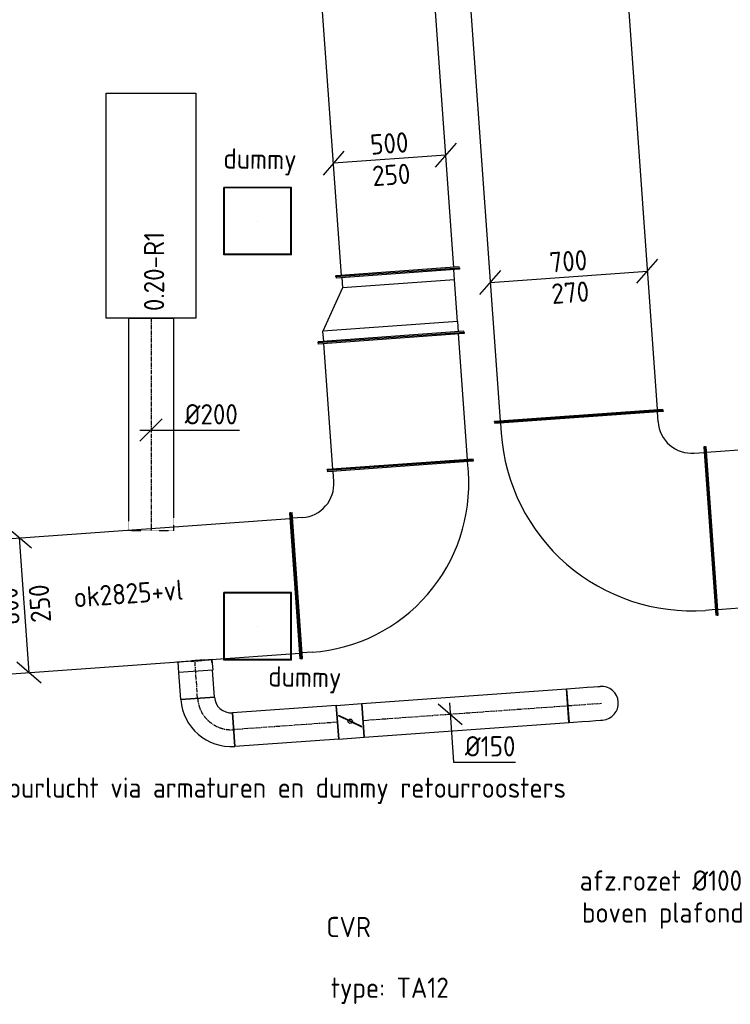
# Model space of a CAD drawing. Header units: millimetres. Extents: x -17664 to 48661, y -98 to 70975.
# Tile 18 of 62: x 27600 to 30759, y 552 to 4926. Entities that reach past the tile are written whole.
import ezdxf

# ---------------------------------------------------------------- set-up
doc = ezdxf.new("R2010")
doc.units = ezdxf.units.MM
doc.linetypes.add('CENTER2', pattern=[28.575, 19.05, -3.175, 3.175, -3.175])
doc.linetypes.add('SMALL_DASH', pattern=[1.5, 0.5, -1])
for name, color, linetype in [('WL570---_APP', 2, 'Continuous'), ('WL570---_RETOUR_D', 4, 'Continuous'), ('WL570---_RETOUR_HL', 1, 'CENTER2'), ('WL570---_RETOUR_RST', 4, 'Continuous'), ('WL570---_RETOUR_RST_HL', 1, 'CENTER2'), ('WL570---_TOEVOER_D', 3, 'Continuous'), ('WM570---', 1, 'Continuous'), ('WM570---_RETOUR', 1, 'Continuous'), ('WM570---_TOEVOER', 1, 'Continuous'), ('WT570---_RETOUR_RST', 7, 'Continuous')]:
    doc.layers.add(name, color=color, linetype=linetype)
doc.styles.add('STABICAD-018', font='ISOCP.SHX', dxfattribs={"height": 90})

# ---------------------------------------------------------------- blocks, each defined once
blk = doc.blocks.new('*U348')
at = {"color": 0, "linetype": 'Continuous'}
for p, q in [((5, 350, -2960), (10631.6, 350, -2960)), ((10636.6, 375, -2960), (10631.6, 375, -2960)), ((10631.6, -375, -2960), (10631.6, 375, -2960)), ((10636.6, -375, -2960), (10636.6, 375, -2960)), ((5, -350, -2960), (10631.6, -350, -2960)), ((10636.6, -375, -2960), (10631.6, -375, -2960))]:
    blk.add_line(p, q, dxfattribs=at)
at = {"layer": 'WM570---', "color": 2, "style": 'STABICAD-018'}
blk.add_attdef('CODE', (29324.6, 13773.6, 2960), '', height=1.8, rotation=274.1045, dxfattribs=at)
for tag in ['SECTIONCODE', 'POSITIONCODE']:
    blk.add_attdef(tag, (29855.7, 8467.6, 2960), '', height=1.8, dxfattribs=at)
blk = doc.blocks.new('*U331')
at = {"color": 0, "linetype": 'Continuous'}
for p, q in [((0, 375, -2960), (5, 375, -2960)), ((0, -375, -2960), (0, 375, -2960)), ((5, -375, -2960), (5, 375, -2960)), ((5, 350, -2960), (725.9, 350, -2960)), ((991.5, -375, -2960), (991.5, 325, -2960)), ((0, -375, -2960), (5, -375, -2960)), ((5, -350, -2960), (991.5, -350, -2960)), ((996.5, -375, -2960), (991.5, -375, -2960))]:
    blk.add_line(p, q, dxfattribs=at)
at = {"color": 2, "linetype": 'SMALL_DASH'}
for p, q in [((725.9, 350, -2960), (991.5, 350, -2960)), ((996.5, 375, -2960), (991.5, 375, -2960)), ((991.5, 325, -2960), (991.5, 375, -2960)), ((996.5, -375, -2960), (996.5, 375, -2960))]:
    blk.add_line(p, q, dxfattribs=at)
at = {"layer": 'WM570---', "color": 2, "style": 'STABICAD-018'}
for tag, p, rotation in [('POSITIONCODE', (35979.9, 3186.2, 2960), 90), ('SECTIONCODE', (35979.9, 3186.2, 2960), 90), ('CODE', (30673.9, 2655.1, 2960), 4.1045)]:
    blk.add_attdef(tag, p, '', height=1.8, rotation=rotation, dxfattribs=at)
blk = doc.blocks.new('*U330')
at = {"color": 0, "linetype": 'Continuous'}
for p, q in [((-550, 375, -2960), (-545, 375, -2960)), ((-550, -375, -2960), (-550, 375, -2960)), ((-545, -375, -2960), (-545, 375, -2960)), ((-545, 350, -2960), (-500, 350, -2960)), ((-550, -375, -2960), (-545, -375, -2960)), ((-500, -350, -2960), (-545, -350, -2960)), ((-350, -500, -2960), (-350, -545, -2960)), ((350, -545, -2960), (350, -500, -2960)), ((-375, -550, -2960), (-375, -545, -2960)), ((-375, -545, -2960), (375, -545, -2960)), ((-375, -550, -2960), (375, -550, -2960)), ((375, -550, -2960), (375, -545, -2960))]:
    blk.add_line(p, q, dxfattribs=at)
for radius, start in [(850, 360), (150, 0)]:
    blk.add_arc((-500, -500, -2960), radius, start, 90, dxfattribs=at)
at = {"layer": 'WM570---', "color": 2, "style": 'STABICAD-018'}
for tag in ['CODE', 'SECTIONCODE', 'POSITIONCODE']:
    blk.add_attdef(tag, (30125.3, 2615.7, 2960), '', height=1.8, dxfattribs=at)
blk = doc.blocks.new('*U577')
at = {"color": 0, "linetype": 'Continuous'}
for p, q in [((302.8, -28.4, -2960), (395.4, 78.5, -2960)), ((-395.4, -78.5, -2960), (-302.8, 28.4, -2960)), ((-349.1, -25.1, -2960), (349.1, 25.1, -2960))]:
    blk.add_line(p, q, dxfattribs=at)
at = {"color": 0, "linetype": 'Continuous', "style": 'STABICAD-018'}
for s, p in [('700', (-82.6, 19.1, -2960)), ('270', (-73.7, -120.6, -2960))]:
    blk.add_text(s, height=90, rotation=4.1045, dxfattribs=at).set_placement(p)
at = {"layer": 'WM570---', "color": 2, "style": 'STABICAD-018'}
blk.add_attdef('CODE', (30041.5, 3783.4, 2960), '', height=1.8, dxfattribs=at)
blk = doc.blocks.new('*U271')
at = {"color": 0, "linetype": 'Continuous'}
for p, q in [((0, 325, -2950), (5, 325, -2950)), ((0, -325, -2950), (0, 325, -2950)), ((5, -325, -2950), (5, 325, -2950)), ((4036.2, 325, -2950), (4031.2, 325, -2950)), ((4031.2, -325, -2950), (4031.2, 325, -2950)), ((4036.2, -325, -2950), (4036.2, 325, -2950)), ((5, 300, -2950), (4031.2, 300, -2950)), ((5, -300, -2950), (4031.2, -300, -2950)), ((0, -325, -2950), (5, -325, -2950)), ((4036.2, -325, -2950), (4031.2, -325, -2950))]:
    blk.add_line(p, q, dxfattribs=at)
at = {"layer": 'WM570---', "color": 2, "style": 'STABICAD-018'}
for tag, p in [('SECTIONCODE', (24988.3, 2286.6, 2950)), ('POSITIONCODE', (24988.3, 2286.6, 2950)), ('CODE', (24803.2, 2122.9, 2950))]:
    blk.add_attdef(tag, p, '', height=1.8, dxfattribs=at)
blk = doc.blocks.new('*U270')
at = {"color": 0, "linetype": 'Continuous'}
for p, q in [((-325, 500, -2950), (-325, 495, -2950)), ((325, 500, -2950), (-325, 500, -2950)), ((325, 495, -2950), (-325, 495, -2950)), ((-300, 450, -2950), (-300, 495, -2950)), ((300, 450, -2950), (300, 495, -2950)), ((325, 500, -2950), (325, 495, -2950)), ((-500, 325, -2950), (-495, 325, -2950)), ((-500, -325, -2950), (-500, 325, -2950)), ((-495, -325, -2950), (-495, 325, -2950)), ((-450, 300, -2950), (-495, 300, -2950)), ((-450, -300, -2950), (-495, -300, -2950)), ((-500, -325, -2950), (-495, -325, -2950))]:
    blk.add_line(p, q, dxfattribs=at)
for radius, end in [(150, 360), (750, 0)]:
    blk.add_arc((-450, 450, -2950), radius, 270, end, dxfattribs=at)
at = {"layer": 'WM570---', "color": 2, "style": 'STABICAD-018'}
for tag in ['CODE', 'SECTIONCODE', 'POSITIONCODE']:
    blk.add_attdef(tag, (29327.8, 2447.6, 2950), '', height=1.8, dxfattribs=at)
blk = doc.blocks.new('*U269')
at = {"color": 0, "linetype": 'Continuous'}
for p, q in [((0, 325, -2950), (5, 325, -2950)), ((0, -325, -2950), (0, 325, -2950)), ((5, -325, -2950), (5, 325, -2950)), ((568.8, 325, -2950), (563.8, 325, -2950)), ((563.8, -325, -2950), (563.8, 325, -2950)), ((568.8, -325, -2950), (568.8, 325, -2950)), ((5, 300, -2950), (563.8, 300, -2950)), ((5, -300, -2950), (563.8, -300, -2950)), ((0, -325, -2950), (5, -325, -2950)), ((568.8, -325, -2950), (563.8, -325, -2950))]:
    blk.add_line(p, q, dxfattribs=at)
at = {"layer": 'WM570---', "color": 2, "style": 'STABICAD-018'}
for tag, p in [('SECTIONCODE', (29051.5, 4201.8, 2950)), ('POSITIONCODE', (29051.5, 4201.8, 2950)), ('CODE', (29292, 2946.3, 2950))]:
    blk.add_attdef(tag, p, '', height=1.8, dxfattribs=at)
blk = doc.blocks.new('*U268')
at = {"color": 0, "linetype": 'Continuous'}
for p, q in [((0, 75, -2950), (462.7, 75, -2950)), ((0, -75, -2950), (0, 75, -2950)), ((462.7, 75, -2950), (462.7, -75, -2950)), ((0, -75, -2950), (462.7, -75, -2950))]:
    blk.add_line(p, q, dxfattribs=at)
at = {"layer": 'WL570---_RETOUR_HL', "linetype": 'CENTER2'}
blk.add_line((0, 0, -2950), (462.7, 0, -2950), dxfattribs=at)
at = {"layer": 'WM570---', "color": 2, "style": 'STABICAD-018'}
for tag, p in [('POSITIONCODE', (28794.4, 1940.3, 2950)), ('SECTIONCODE', (28858.7, 1944.9, 2950)), ('CODE', (29013, 1805.5, 2950))]:
    blk.add_attdef(tag, p, '', height=1.8, dxfattribs=at)
blk = doc.blocks.new('*U267')
at = {"color": 0, "linetype": 'Continuous'}
for p, q in [((0, 75, -2950), (120.2, 75, -2950)), ((0, -75, -2950), (0, 75, -2950)), ((0, -75, -2950), (120.2, -75, -2950))]:
    blk.add_line(p, q, dxfattribs=at)
at = {"color": 2, "linetype": 'SMALL_DASH'}
for p, q in [((120.2, 75, -2950), (166.9, 75, -2950)), ((166.9, 75, -2950), (166.9, -75, -2950)), ((120.2, -75, -2950), (166.9, -75, -2950))]:
    blk.add_line(p, q, dxfattribs=at)
at = {"layer": 'WL570---_RETOUR_HL', "linetype": 'CENTER2'}
blk.add_line((0, 0, -2950), (166.9, 0, -2950), dxfattribs=at)
at = {"layer": 'WM570---', "color": 2, "style": 'STABICAD-018'}
for tag, p in [('SECTIONCODE', (28238.8, 1937.6, 2950)), ('POSITIONCODE', (28238.8, 1937.6, 2950)), ('CODE', (28391.1, 1911.3, 2950))]:
    blk.add_attdef(tag, p, '', height=1.8, dxfattribs=at)
blk = doc.blocks.new('*U266')
at = {"color": 2, "linetype": 'SMALL_DASH'}
for p, q in [((0, 95, -2950), (0, -95, -2950)), ((0, -80, -2950), (0, 80, -2950))]:
    blk.add_line(p, q, dxfattribs=at)
at = {"color": 0, "linetype": 'Continuous'}
for p, q in [((0, 80, -2950), (1, 80, -2950)), ((1, 80, -2950), (1, -80, -2950)), ((1, 76, -2950), (47.7, 76, -2950)), ((47.7, 76, -2950), (47.7, -76, -2950)), ((0, -80, -2950), (1, -80, -2950)), ((1, -76, -2950), (47.7, -76, -2950))]:
    blk.add_line(p, q, dxfattribs=at)
at = {"layer": 'WL570---_RETOUR_HL', "linetype": 'CENTER2'}
blk.add_line((0, 0, -2950), (1, 0, -2950), dxfattribs=at)
at = {"layer": 'WM570---', "color": 2, "style": 'STABICAD-018'}
for tag in ['CODE', 'SECTIONCODE', 'POSITIONCODE']:
    blk.add_attdef(tag, (28379.1, 2078.8, 2950), '', height=1.8, dxfattribs=at)
blk = doc.blocks.new('*U265')
at = {"color": 0, "linetype": 'Continuous'}
for p, q in [((-150, -75, -2950), (-150, 75, -2950)), ((75, -150, -2950), (-75, -150, -2950))]:
    blk.add_line(p, q, dxfattribs=at)
for radius in [225, 75]:
    blk.add_arc((-150, -150, -2950), radius, 0, 90, dxfattribs=at)
at = {"layer": 'WL570---_RETOUR_HL', "linetype": 'CENTER2'}
blk.add_arc((-150, -150, -2950), 150, 360, 90, dxfattribs=at)
at = {"layer": 'WM570---', "color": 2, "style": 'STABICAD-018'}
for tag in ['CODE', 'SECTIONCODE', 'POSITIONCODE']:
    blk.add_attdef(tag, (28401.8, 1761.7, 2950), '', height=1.8, dxfattribs=at)
blk = doc.blocks.new('*U264')
at = {"color": 2, "linetype": 'Continuous'}
for p, q in [((-57, 75, -2950), (57, 75, -2950)), ((-57, -75, -2950), (-57, 75, -2950)), ((57, 75, -2950), (57, -75, -2950)), ((-50, 27.4, -2950), (-48.7, 29.6, -2950)), ((48.7, -29.6, -2950), (-50, 27.4, -2950)), ((50, -27.4, -2950), (-48.7, 29.6, -2950)), ((48.7, -29.6, -2950), (50, -27.4, -2950)), ((-57, -75, -2950), (57, -75, -2950))]:
    blk.add_line(p, q, dxfattribs=at)
blk.add_circle((0, 0, -2950), 9.5, dxfattribs=at)
at = {"layer": 'WM570---', "color": 1, "style": 'STABICAD-018'}
for tag, p in [('PRODUCTCODE', (29344.9, 2084.6, 2950)), ('PRODUCTCODE2', (29069.9, 1809.6, 2950))]:
    blk.add_attdef(tag, p, '', height=1.8, dxfattribs=at)
at = {"layer": 'WM570---', "color": 2, "style": 'STABICAD-018'}
for tag, p in [('CODE', (29069.9, 1909.6, 2950)), ('FREETEXT', (29069.9, 1859.6, 2950)), ('SECTIONCODE', (29069.9, 1809.6, 2950)), ('POSITIONCODE', (29069.9, 1809.6, 2950)), ('INDICATIONTEXT', (29269.9, 1609.6, 2950))]:
    blk.add_attdef(tag, p, '', height=1.8, dxfattribs=at)
blk = doc.blocks.new('*U263')
at = {"color": 0, "linetype": 'Continuous'}
for p, q in [((0, 75, -2950), (912.5, 75, -2950)), ((0, -75, -2950), (0, 75, -2950)), ((912.5, 75, -2950), (912.5, -75, -2950)), ((0, -75, -2950), (912.5, -75, -2950))]:
    blk.add_line(p, q, dxfattribs=at)
at = {"layer": 'WL570---_RETOUR_HL', "linetype": 'CENTER2'}
blk.add_line((0, 0, -2950), (912.5, 0, -2950), dxfattribs=at)
at = {"layer": 'WM570---', "color": 2, "style": 'STABICAD-018'}
for tag in ['CODE', 'SECTIONCODE', 'POSITIONCODE']:
    blk.add_attdef(tag, (29126.7, 1813.7, 2950), '', height=1.8, dxfattribs=at)
blk = doc.blocks.new('*U262')
at = {"color": 0, "linetype": 'Continuous'}
for p, q in [((-150, 75, -2950), (-130.3, 75, -2950)), ((-150, -75, -2950), (-150, 75, -2950)), ((-130.3, 75, -2950), (-92.1, 75, -2950)), ((-92.1, 75, -2950), (-57.9, 75, -2950)), ((-57.9, 75, -2950), (-30, 75, -2950)), ((-30, 75, -2950), (-10.2, 75, -2950)), ((-10.2, 75, -2950), (0, 75, -2950)), ((-150, -75, -2950), (-130.3, -75, -2950)), ((-130.3, -75, -2950), (-92.1, -75, -2950)), ((-92.1, -75, -2950), (-57.9, -75, -2950)), ((-57.9, -75, -2950), (-30, -75, -2950)), ((-30, -75, -2950), (-10.2, -75, -2950)), ((-10.2, -75, -2950), (0, -75, -2950))]:
    blk.add_line(p, q, dxfattribs=at)
blk.add_arc((0, 0, -2950), 75, 270, 90, dxfattribs=at)
at = {"layer": 'WL570---_RETOUR_HL', "linetype": 'CENTER2'}
blk.add_line((-150, 0, -2950), (0, 0, -2950), dxfattribs=at)
at = {"layer": 'WM570---', "color": 2, "style": 'STABICAD-018'}
for tag, p in [('CODE', (30186.4, 1989.8, 2950)), ('SECTIONCODE', (30186.4, 1889.8, 2950)), ('POSITIONCODE', (30186.4, 1889.8, 2950))]:
    blk.add_attdef(tag, p, '', height=1.8, dxfattribs=at)
blk = doc.blocks.new('*U568')
at = {"color": 0, "linetype": 'Continuous'}
for p, q in [((-53.5, 46.3, -2950), (53.5, -46.3, -2950)), ((-3.6, 49.9, -2950), (15.3, -213, -2950)), ((15.3, -213, -2950), (290.4, -213, -2950))]:
    blk.add_line(p, q, dxfattribs=at)
at = {"color": 0, "linetype": 'Continuous', "style": 'STABICAD-018'}
blk.add_text('%%c150', height=90, dxfattribs=at).set_placement((65.3, -188, -2950))
at = {"layer": 'WM570---', "color": 2, "style": 'STABICAD-018'}
blk.add_attdef('CODE', (29514.1, 1841.5, 2950), '', height=1.8, dxfattribs=at)
blk = doc.blocks.new('*U567')
at = {"color": 0, "linetype": 'Continuous'}
for p, q in [((32, 252.9, -2950), (-74.9, 345.5, -2950)), ((21.5, -299.2, -2950), (-21.5, 299.2, -2950)), ((74.9, -345.5, -2950), (-32, -252.9, -2950))]:
    blk.add_line(p, q, dxfattribs=at)
at = {"color": 0, "linetype": 'Continuous', "style": 'STABICAD-018'}
for s, p in [('600', (-18.9, -85.3, -2950)), ('250', (120.6, -73.7, -2950))]:
    blk.add_text(s, height=90, rotation=94.1044, dxfattribs=at).set_placement(p)
at = {"layer": 'WM570---', "color": 2, "style": 'STABICAD-018'}
blk.add_attdef('CODE', (27970.5, 2350.2, 2950), '', height=1.8, dxfattribs=at)
blk = doc.blocks.new('*U261')
at = {"color": 0, "linetype": 'Continuous'}
for p, q in [((0, 100, -2950), (886.5, 100, -2950)), ((0, -100, -2950), (0, 100, -2950)), ((0, -100, -2950), (900.9, -100, -2950))]:
    blk.add_line(p, q, dxfattribs=at)
at = {"color": 2, "linetype": 'SMALL_DASH'}
for p, q in [((886.5, 100, -2950), (943.8, 100, -2950)), ((943.8, 100, -2950), (943.8, -100, -2950)), ((900.9, -100, -2950), (943.8, -100, -2950))]:
    blk.add_line(p, q, dxfattribs=at)
at = {"color": 0, "linetype": 'SMALL_DASH'}
for p, q in [((886.5, 100, -2950), (887.5, 100, -2950)), ((900.9, -100, -2950), (901.9, -100, -2950))]:
    blk.add_line(p, q, dxfattribs=at)
at = {"layer": 'WL570---_RETOUR_HL', "linetype": 'CENTER2'}
blk.add_line((0, 0, -2950), (943.8, 0, -2950), dxfattribs=at)
at = {"layer": 'WM570---', "color": 2, "style": 'STABICAD-018'}
for tag in ['CODE', 'SECTIONCODE', 'POSITIONCODE']:
    blk.add_attdef(tag, (28183.9, 3600, 2950), '', height=1.8, dxfattribs=at)
blk = doc.blocks.new('*U566')
at = {"color": 0, "linetype": 'Continuous'}
for p, q in [((-50, -50, -2950), (50, 50, -2950)), ((-50, 0, -2950), (100, 0, -2950)), ((100, 0, -2950), (393.1, 0, -2950))]:
    blk.add_line(p, q, dxfattribs=at)
at = {"color": 0, "linetype": 'Continuous', "style": 'STABICAD-018'}
blk.add_text('%%c200', height=90, dxfattribs=at).set_placement((150, 25, -2950))
at = {"layer": 'WM570---', "color": 2, "style": 'STABICAD-018'}
blk.add_attdef('CODE', (28183.9, 3103.4, 2950), '', height=1.8, dxfattribs=at)
blk = doc.blocks.new('*U260')
at = {"color": 0, "linetype": 'Continuous'}
for p, q in [((0, 275, -2950), (5, 275, -2950)), ((0, -275, -2950), (0, 275, -2950)), ((5, -275, -2950), (5, 275, -2950)), ((2119.6, 275, -2950), (2114.6, 275, -2950)), ((2114.6, -275, -2950), (2114.6, 275, -2950)), ((2119.6, -275, -2950), (2119.6, 275, -2950)), ((5, 250, -2950), (2114.6, 250, -2950)), ((5, -250, -2950), (2114.6, -250, -2950)), ((0, -275, -2950), (5, -275, -2950)), ((2119.6, -275, -2950), (2114.6, -275, -2950))]:
    blk.add_line(p, q, dxfattribs=at)
at = {"layer": 'WM570---', "color": 2, "style": 'STABICAD-018'}
for tag in ['SECTIONCODE', 'CODE', 'POSITIONCODE']:
    blk.add_attdef(tag, (29280.6, 3803.1, 2950), '', height=1.8, dxfattribs=at)
blk = doc.blocks.new('*U259')
at = {"color": 0, "linetype": 'Continuous'}
for p, q in [((-50, 325, -2950), (-45, 325, -2950)), ((-50, -325, -2950), (-50, 325, -2950)), ((-45, -325, -2950), (-45, 325, -2950)), ((-45, 300, -2950), (0, 300, -2950)), ((186.6, 200, -2950), (0, 300, -2950)), ((0, -300, -2950), (0, 300, -2950)), ((236.6, 225, -2950), (231.6, 225, -2950)), ((231.6, -325, -2950), (231.6, 225, -2950)), ((236.6, -325, -2950), (236.6, 225, -2950)), ((231.6, 200, -2950), (186.6, 200, -2950)), ((186.6, -300, -2950), (186.6, 200, -2950)), ((0, -300, -2950), (-45, -300, -2950)), ((0, -300, -2950), (186.6, -300, -2950)), ((186.6, -300, -2950), (231.6, -300, -2950)), ((-50, -325, -2950), (-45, -325, -2950)), ((236.6, -325, -2950), (231.6, -325, -2950))]:
    blk.add_line(p, q, dxfattribs=at)
at = {"layer": 'WM570---', "color": 2, "style": 'STABICAD-018'}
for tag in ['CODE', 'SECTIONCODE', 'POSITIONCODE']:
    blk.add_attdef(tag, (29247.7, 3563.6, 2950), '', height=1.8, dxfattribs=at)
blk = doc.blocks.new('*U553')
at = {"color": 0, "linetype": 'Continuous'}
for p, q in [((295.7, 71.3, -2950), (203.1, -35.6, -2950)), ((-203.1, 35.6, -2950), (-295.7, -71.3, -2950)), ((249.4, 17.9, -2950), (-249.4, -17.9, -2950))]:
    blk.add_line(p, q, dxfattribs=at)
at = {"color": 0, "linetype": 'Continuous', "style": 'STABICAD-018'}
for s, p in [('500', (-82.6, 19.1, -2950)), ('250', (-73.7, -120.6, -2950))]:
    blk.add_text(s, height=90, rotation=4.1044, dxfattribs=at).set_placement(p)
at = {"layer": 'WM570---', "color": 2, "style": 'STABICAD-018'}
blk.add_attdef('CODE', (29244.5, 4306.5, 2950), '', height=1.8, dxfattribs=at)
blk = doc.blocks.new('*U1305')
at = {"color": 0, "linetype": 'Continuous'}
for p, q in [((150, 150, -2850), (-150, 150, -2850)), ((-150, -150, -2850), (-150, 150, -2850)), ((147.5, 147.5, -2850), (-147.5, 147.5, -2850)), ((-147.5, -147.5, -2850), (-147.5, 147.5, -2850)), ((147.5, -147.5, -2850), (147.5, 147.5, -2850)), ((150, -150, -2850), (150, 150, -2850)), ((150, -150, -2850), (-150, -150, -2850)), ((147.5, -147.5, -2850), (-147.5, -147.5, -2850))]:
    blk.add_line(p, q, dxfattribs=at)
at = {"layer": 'WL570---_RETOUR_RST_HL', "linetype": 'CENTER2'}
blk.add_circle((0, 0, -2850), 0.0125, dxfattribs=at)
at = {"layer": 'WL570---_RETOUR_D', "color": 1, "style": 'STABICAD-018'}
blk.add_attdef('PRODUCTCODE', (6467.2, 62638.8, 2850), '', height=1.8, rotation=355, dxfattribs=at)
at = {"layer": 'WL570---_RETOUR_D', "color": 2, "style": 'STABICAD-018'}
for tag, p in [('CODE', (6443.6, 62319.7, 2850)), ('SECTIONCODE', (6436.2, 62219.9, 2850)), ('MATERIALCODE', (6436.2, 62219.9, 2850)), ('POSITIONCODE', (6436.2, 62219.9, 2850)), ('FLOW', (6415.7, 61883.5, 2850)), ('FLOWPREFIX', (6261.6, 61811.7, 2850)), ('FLOWSUFFIX', (6450.1, 61797.8, 2850))]:
    blk.add_attdef(tag, p, '', height=1.8, rotation=355, dxfattribs=at)

msp = doc.modelspace()

# ---------------------------------------------------------------- linework, layer by layer
at = {"layer": 'WL570---_APP'}
msp.add_lwpolyline([(27983.9, 4600), (28383.9, 4600), (28383.9, 3600), (27983.9, 3600)], close=True, dxfattribs=at)

# ---------------------------------------------------------------- block references
at = {"layer": 'WL570---_RETOUR_D', "linetype": 'Continuous'}
for name, p, rotation in [('*U260', (29280.6, 3803.1, 2950), 94.10444655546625), ('*U259', (29247.7, 3563.6, 2950), 94.10444655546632), ('*U261', (28183.9, 3600, 2950), 270), ('*U269', (29292, 2946.3, 2950), 94.10444655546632), ('*U270', (29327.8, 2447.6, 2950), 4.104446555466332), ('*U271', (24803.2, 2122.9, 2950), 4.104446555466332), ('*U266', (28379.1, 2078.8, 2950), 274.1044465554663), ('*U267', (28391.1, 1911.3, 2950), 94.10444655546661), ('*U262', (30186.4, 1889.8, 2950), 4.104446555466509), ('*U263', (29126.7, 1813.7, 2950), 4.104446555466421), ('*U265', (28401.8, 1761.7, 2950), 184.1044465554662), ('*U268', (29013, 1805.5, 2950), 184.1044465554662)]:
    msp.add_blockref(name, p, dxfattribs=dict(at, rotation=rotation))
at = {"layer": 'WL570---_RETOUR_D', "color": 2, "linetype": 'Continuous', "rotation": 4.104446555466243}
msp.add_blockref('*U264', (29069.9, 1809.6, 2950), dxfattribs=at)
at = {"layer": 'WL570---_RETOUR_RST', "linetype": 'Continuous'}
ref = msp.add_blockref('*U1305', (28658.2, 4031.3, 2850), dxfattribs=at)
ref.add_attrib('PRODUCTCODE', 'dummy', (28505.3, 4265, 2850), dxfattribs={"layer": '0', "color": 1, "linetype": 'Continuous', "height": 90, "rotation": 359.2297, "style": 'STABICAD-018'})
ref = msp.add_blockref('*U1305', (28658.2, 2231.3, 2850), dxfattribs=at)
ref.add_attrib('PRODUCTCODE', 'dummy', (28704.6, 1964.4, 2850), dxfattribs={"layer": '0', "color": 1, "linetype": 'Continuous', "height": 90, "rotation": 359.2297, "style": 'STABICAD-018'})
at = {"layer": 'WL570---_TOEVOER_D', "linetype": 'Continuous'}
for name, p, rotation in [('*U348', (29324.6, 13773.6, 2960), 274.1044684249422), ('*U330', (30125.3, 2615.7, 2960), 184.1044684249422), ('*U331', (30673.9, 2655.1, 2960), 4.104468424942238)]:
    msp.add_blockref(name, p, dxfattribs=dict(at, rotation=rotation))
at = {"layer": 'WM570---_RETOUR', "linetype": 'Continuous'}
for name, p in [('*U553', (29244.5, 4306.5, 2950)), ('*U566', (28183.9, 3103.4, 2950)), ('*U567', (27620, 2325.1, 2950)), ('*U568', (29514.1, 1841.5, 2950))]:
    msp.add_blockref(name, p, dxfattribs=at)
at = {"layer": 'WM570---_TOEVOER', "linetype": 'Continuous'}
msp.add_blockref('*U577', (30041.5, 3783.4, 2960), dxfattribs=at)

# ---------------------------------------------------------------- texts
at = {"layer": 'WM570---', "style": 'STABICAD-018'}
msp.add_text('0.20-R1', height=90, rotation=90, dxfattribs=at).set_placement((28242.5, 3631.5))
for s, p in [('afz.rozet %%C100', (30090, 1057.2)), ('boven plafond', (30100.2, 915.2)), ('CVR', (28963.9, 850.7)), ('type: TA12', (28983.2, 581.2))]:
    msp.add_text(s, height=90, dxfattribs=at).set_placement(p)
at = {"layer": 'WM570---_RETOUR', "style": 'STABICAD-018'}
msp.add_text('ok2825+vl', height=90, rotation=4.1044, dxfattribs=at).set_placement((27842.9, 2314.9))
at = {"layer": 'WT570---_RETOUR_RST', "color": 1, "style": 'STABICAD-018'}
msp.add_text('retourlucht via armaturen en dummy retourroosters', height=90, dxfattribs=at).set_placement((27399.6, 1469.9))

doc.saveas('drawing.dxf')
